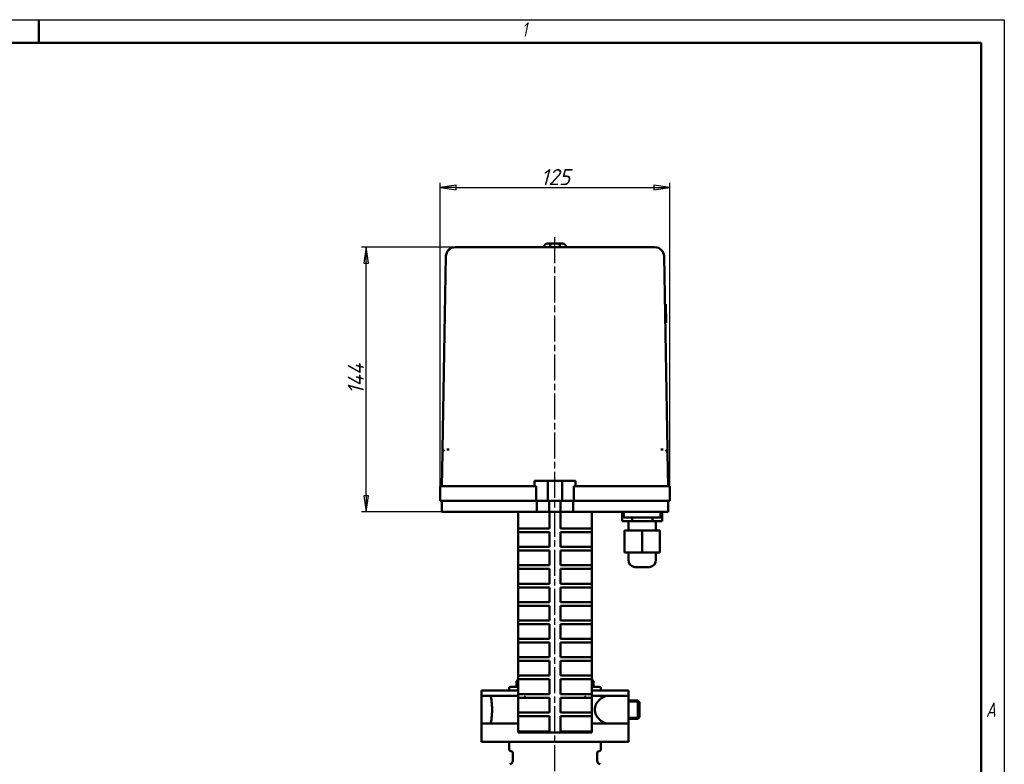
# Model space of a CAD drawing. Header units: millimetres. Extents: x 0 to 1050, y 0 to 742.
# Tile 4 of 4: x 514 to 1050, y 338 to 742. Entities that reach past the tile are written whole.
import ezdxf

# ---------------------------------------------------------------- set-up
doc = ezdxf.new("R2010")
doc.units = ezdxf.units.MM
doc.header["$LTSCALE"] = 2.5
doc.linetypes.add('CHAIN', pattern=[0.7087, 0.4724, -0.0591, 0.1181, -0.0591])
for name, color, linetype, lineweight in [('Видимый контур (ГОСТ)', 7, 'Continuous', 50), ('Кромка (ГОСТ)', 7, 'Continuous', 50), ('Линия резьбы (ГОСТ)', 7, 'Continuous', 25), ('Осевая линия (ГОСТ)', 7, 'Continuous', 25), ('Размер (ГОСТ)', 7, 'Continuous', 25)]:
    doc.layers.add(name, color=color, linetype=linetype, lineweight=lineweight)
doc.styles.add('Альтернативный текст (ГОСТ)', font='arial.ttf', dxfattribs={"width": 0.8})
doc.styles.add('Обычный текст (ГОСТ)', font='GOST Common Italic.ttf')
doc.dimstyles.new('Обычный (ГОСТ)', dxfattribs={"dimscale": 2.5, "dimtxt": 3.5, "dimasz": 3.5, "dimexe": 1, "dimexo": 0, "dimgap": 0.5, "dimtad": 1, "dimtxsty": 'Обычный текст (ГОСТ)', "dimblk": 'Filled-1', "dimcen": 0.09, "dimdle": 15, "dimclrd": 256, "dimclre": 256, "dimclrt": 256, "dimazin": 2, "dimtfac": 0.714286, "dimtdec": 3, "dimtmove": 0, "dimatfit": 3, "dimfxl": 1, "dimtolj": 1, "dimlwd": 25, "dimlwe": 25, "dimarcsym": 0})

# ---------------------------------------------------------------- blocks, each defined once
blk = doc.blocks.new('Рамки ГОСТ - Рамка')
at = {"layer": 'Кромка (ГОСТ)', "lineweight": 25}
for p, q in [((0, 297), (420, 297)), ((420, 297), (420, 0))]:
    blk.add_line(p, q, dxfattribs=at)
at = {"layer": 'Кромка (ГОСТ)'}
for p, q in [((210, 292), (210, 297)), ((415, 292), (20, 292)), ((415, 5), (415, 292))]:
    blk.add_line(p, q, dxfattribs=at)
at = {"layer": 'Кромка (ГОСТ)', "char_height": 3.17, "attachment_point": 1, "style": 'Альтернативный текст (ГОСТ)'}
for s, insert, width in [('\\fGOST Common|b0|i1;{\\H3.1700;1}', (315.02, 296.44), 5.2327), ('\\fGOST Common|b0|i1;{\\H3.1700;A}', (416, 148.5), 5.0704)]:
    blk.add_mtext(s, dxfattribs=dict(at, insert=insert, width=width))
blk = doc.blocks.new('Filled-1')
at = {"color": 0}
for p, q in [((0, 0), (-1, 0.143)), ((-1, 0.143), (-1, -0.143)), ((-1, 0), (0, 0)), ((-1, -0.143), (0, 0))]:
    blk.add_line(p, q, dxfattribs=at)
at = {"color": 0, "flags": 128}
blk.add_lwpolyline([(-1, -0.143), (0, 0), (-1, 0.143), (-1, -0.143)], dxfattribs=at)
at = {"color": 0}
blk.add_solid([(-1, -0.143), (0, 0), (-1, 0.143), (-1, -0.143)], dxfattribs=at)
blk = doc.blocks.new('*D17')
at = {"layer": 'Defpoints', "color": 0, "linetype": 'Continuous', "transparency": 16777216}
for p in [(702.93, 618.79), (757.7, 618.79), (815.43, 474.79)]:
    blk.add_point(p, dxfattribs=at)
at = {"layer": 'Размер (ГОСТ)', "linetype": 'Continuous', "lineweight": 25, "transparency": 16777216}
for p, q in [((757.7, 618.79), (700.43, 618.79)), ((702.93, 483.54), (702.93, 610.04)), ((815.43, 474.79), (700.43, 474.79))]:
    blk.add_line(p, q, dxfattribs=at)
at = {"layer": 'Размер (ГОСТ)', "linetype": 'Continuous', "lineweight": 25, "transparency": 16777216, "xscale": 8.75, "yscale": 8.75, "zscale": 8.75}
for p, rotation in [((702.93, 618.79), 90), ((702.93, 474.79), 270)]:
    blk.add_blockref('Filled-1', p, dxfattribs=dict(at, rotation=rotation))
at = {"layer": 'Размер (ГОСТ)', "linetype": 'Continuous', "lineweight": 25, "transparency": 16777216, "insert": (692.93, 538.77), "char_height": 8.75, "attachment_point": 1, "rotation": 90, "style": 'Обычный текст (ГОСТ)'}
blk.add_mtext('\\A1;144', dxfattribs=at)
blk = doc.blocks.new('*D18')
at = {"layer": 'Defpoints', "color": 0, "linetype": 'Continuous', "transparency": 16777216}
for p in [(868.13, 651.29), (743.13, 488.79), (868.13, 488.79)]:
    blk.add_point(p, dxfattribs=at)
at = {"layer": 'Размер (ГОСТ)', "linetype": 'Continuous', "lineweight": 25, "transparency": 16777216}
for p, q in [((743.13, 488.79), (743.13, 653.79)), ((868.13, 488.79), (868.13, 653.79)), ((751.88, 651.29), (859.38, 651.29))]:
    blk.add_line(p, q, dxfattribs=at)
at = {"layer": 'Размер (ГОСТ)', "linetype": 'Continuous', "lineweight": 25, "transparency": 16777216, "xscale": 8.75, "yscale": 8.75, "zscale": 8.75, "rotation": 180}
blk.add_blockref('Filled-1', (743.13, 651.29), dxfattribs=at)
at = {"layer": 'Размер (ГОСТ)', "linetype": 'Continuous', "lineweight": 25, "transparency": 16777216, "xscale": 8.75, "yscale": 8.75, "zscale": 8.75}
blk.add_blockref('Filled-1', (868.13, 651.29), dxfattribs=at)
at = {"layer": 'Размер (ГОСТ)', "linetype": 'Continuous', "lineweight": 25, "transparency": 16777216, "insert": (797.92, 661.29), "char_height": 8.75, "attachment_point": 1, "style": 'Обычный текст (ГОСТ)'}
blk.add_mtext('\\A1;125', dxfattribs=at)

msp = doc.modelspace()

# ---------------------------------------------------------------- linework, layer by layer
at = {"layer": 'Видимый контур (ГОСТ)'}
for p, q in [((757.703, 618.788), (751.309, 618.788)), ((853.55, 618.788), (757.703, 618.788)), ((801.626, 620.788), (803.126, 620.788)), ((804.626, 620.788), (803.126, 620.788)), ((804.626, 620.788), (806.626, 620.788)), ((806.626, 620.788), (809.626, 620.788)), ((859.944, 618.788), (853.55, 618.788)), ((746.31, 613.875), (744.476, 508.788)), ((866.777, 508.788), (864.943, 613.875)), ((865.399, 587.78), (865.898, 587.789)), ((865.898, 587.789), (866.073, 577.79)), ((865.573, 577.781), (866.073, 577.79)), ((865.577, 577.571), (866.077, 577.579)), ((866.073, 577.79), (866.077, 577.579)), ((744.441, 506.823), (744.476, 508.788)), ((746.749, 508.788), (748.116, 508.788)), ((863.137, 508.788), (864.504, 508.788)), ((866.777, 508.788), (866.812, 506.823)), ((744.441, 506.823), (744.126, 488.788)), ((867.126, 488.788), (866.812, 506.823)), ((743.126, 488.788), (748.126, 488.788)), ((743.126, 488.788), (743.126, 480.788)), ((748.126, 488.788), (795.376, 488.788)), ((794.486, 488.788), (794.44, 491.788)), ((794.44, 491.788), (801.785, 491.788)), ((795.376, 480.788), (795.376, 488.788)), ((801.785, 480.788), (801.785, 491.788)), ((809.467, 491.788), (801.785, 491.788)), ((809.467, 480.788), (809.467, 491.788)), ((809.467, 491.788), (816.813, 491.788)), ((815.876, 488.788), (863.126, 488.788)), ((815.876, 480.788), (815.876, 488.788)), ((816.813, 491.788), (816.766, 488.788)), ((863.126, 488.788), (868.126, 488.788)), ((868.126, 480.788), (868.126, 488.788)), ((748.126, 480.788), (743.126, 480.788)), ((744.126, 480.788), (744.126, 474.788)), ((748.126, 480.788), (795.376, 480.788)), ((795.376, 480.788), (801.785, 480.788)), ((795.825, 480.788), (795.825, 474.788)), ((809.467, 480.788), (801.785, 480.788)), ((802.544, 480.788), (802.544, 474.788)), ((808.709, 480.788), (808.709, 474.788)), ((809.467, 480.788), (815.876, 480.788)), ((815.428, 480.788), (815.428, 474.788)), ((815.876, 480.788), (863.126, 480.788)), ((868.126, 480.788), (863.126, 480.788)), ((867.126, 474.788), (867.126, 480.788)), ((749.126, 474.788), (744.126, 474.788)), ((795.825, 474.788), (749.126, 474.788)), ((785.626, 474.788), (785.626, 465.788)), ((802.544, 474.788), (795.825, 474.788)), ((802.544, 474.788), (808.709, 474.788)), ((802.626, 465.788), (802.626, 474.788)), ((808.626, 474.788), (808.626, 465.788)), ((815.428, 474.788), (808.709, 474.788)), ((862.126, 474.788), (815.428, 474.788)), ((825.626, 474.788), (825.626, 465.788)), ((842.091, 474.788), (842.091, 469.788)), ((843.039, 474.788), (843.039, 471.788)), ((843.039, 471.788), (863.039, 471.788)), ((847.642, 471.788), (847.642, 469.788)), ((858.589, 471.788), (858.589, 469.788)), ((867.126, 474.788), (862.126, 474.788)), ((863.039, 474.788), (863.039, 471.788)), ((863.138, 471.788), (863.039, 471.788)), ((863.138, 474.788), (863.138, 471.788)), ((863.986, 474.788), (863.986, 469.788)), ((847.642, 469.788), (842.091, 469.788)), ((845.539, 469.788), (845.539, 464.788)), ((858.589, 469.788), (847.642, 469.788)), ((863.986, 469.788), (858.589, 469.788)), ((860.539, 469.788), (860.539, 464.788)), ((785.626, 465.788), (785.626, 463.788)), ((785.626, 465.788), (789.626, 465.788)), ((789.626, 463.788), (785.626, 463.788)), ((785.626, 463.788), (785.626, 455.788)), ((789.626, 465.788), (802.626, 465.788)), ((802.626, 463.788), (789.626, 463.788)), ((802.626, 455.788), (802.626, 463.788)), ((808.626, 465.788), (821.626, 465.788)), ((821.626, 463.788), (808.626, 463.788)), ((808.626, 463.788), (808.626, 455.788)), ((821.626, 465.788), (825.626, 465.788)), ((825.626, 463.788), (821.626, 463.788)), ((825.626, 463.788), (825.626, 465.788)), ((825.626, 463.788), (825.626, 455.788)), ((852.993, 464.788), (843.359, 464.788)), ((843.359, 464.788), (843.359, 452.788)), ((862.672, 464.788), (852.993, 464.788)), ((852.993, 464.788), (852.993, 452.788)), ((862.718, 464.788), (862.672, 464.788)), ((862.672, 464.788), (862.672, 452.788)), ((862.718, 464.788), (862.718, 452.788)), ((785.626, 455.788), (785.626, 453.788)), ((785.626, 455.788), (789.626, 455.788)), ((789.626, 455.788), (802.626, 455.788)), ((808.626, 455.788), (821.626, 455.788)), ((821.626, 455.788), (825.626, 455.788)), ((825.626, 453.788), (825.626, 455.788)), ((789.626, 453.788), (785.626, 453.788)), ((785.626, 453.788), (785.626, 445.788)), ((802.626, 453.788), (789.626, 453.788)), ((802.626, 445.788), (802.626, 453.788)), ((808.626, 453.788), (808.626, 445.788)), ((821.626, 453.788), (808.626, 453.788)), ((825.626, 453.788), (821.626, 453.788)), ((825.626, 453.788), (825.626, 445.788)), ((852.993, 452.788), (843.359, 452.788)), ((845.539, 452.788), (845.539, 448.756)), ((862.672, 452.788), (852.993, 452.788)), ((860.539, 452.788), (860.539, 448.756)), ((862.718, 452.788), (862.672, 452.788)), ((785.626, 445.788), (785.626, 443.788)), ((785.626, 445.788), (789.626, 445.788)), ((789.626, 445.788), (802.626, 445.788)), ((808.626, 445.788), (821.626, 445.788)), ((821.626, 445.788), (825.626, 445.788)), ((825.626, 443.788), (825.626, 445.788)), ((857.039, 444.788), (849.039, 444.788)), ((789.626, 443.788), (785.626, 443.788)), ((785.626, 443.788), (785.626, 435.788)), ((802.626, 443.788), (789.626, 443.788)), ((802.626, 435.788), (802.626, 443.788)), ((808.626, 443.788), (808.626, 435.788)), ((821.626, 443.788), (808.626, 443.788)), ((825.626, 443.788), (821.626, 443.788)), ((825.626, 443.788), (825.626, 435.788)), ((785.626, 435.788), (785.626, 433.788)), ((785.626, 435.788), (789.626, 435.788)), ((789.626, 433.788), (785.626, 433.788)), ((785.626, 433.788), (785.626, 425.788)), ((789.626, 435.788), (802.626, 435.788)), ((802.626, 433.788), (789.626, 433.788)), ((802.626, 425.788), (802.626, 433.788)), ((808.626, 435.788), (821.626, 435.788)), ((808.626, 433.788), (808.626, 425.788)), ((821.626, 433.788), (808.626, 433.788)), ((821.626, 435.788), (825.626, 435.788)), ((825.626, 433.788), (821.626, 433.788)), ((825.626, 433.788), (825.626, 435.788)), ((825.626, 433.788), (825.626, 425.788)), ((785.626, 425.788), (785.626, 423.788)), ((785.626, 425.788), (789.626, 425.788)), ((789.626, 423.788), (785.626, 423.788)), ((785.626, 423.788), (785.626, 415.788)), ((789.626, 425.788), (802.626, 425.788)), ((802.626, 423.788), (789.626, 423.788)), ((802.626, 415.788), (802.626, 423.788)), ((808.626, 425.788), (821.626, 425.788)), ((808.626, 423.788), (808.626, 415.788)), ((821.626, 423.788), (808.626, 423.788)), ((821.626, 425.788), (825.626, 425.788)), ((825.626, 423.788), (821.626, 423.788)), ((825.626, 423.788), (825.626, 425.788)), ((825.626, 423.788), (825.626, 415.788)), ((785.626, 415.788), (785.626, 413.788)), ((785.626, 415.788), (789.626, 415.788)), ((789.626, 413.788), (785.626, 413.788)), ((785.626, 413.788), (785.626, 405.788)), ((789.626, 415.788), (802.626, 415.788)), ((802.626, 413.788), (789.626, 413.788)), ((802.626, 405.788), (802.626, 413.788)), ((808.626, 415.788), (821.626, 415.788)), ((808.626, 413.788), (808.626, 405.788)), ((821.626, 413.788), (808.626, 413.788)), ((821.626, 415.788), (825.626, 415.788)), ((825.626, 413.788), (821.626, 413.788)), ((825.626, 413.788), (825.626, 415.788)), ((825.626, 413.788), (825.626, 405.788)), ((785.626, 405.788), (785.626, 403.788)), ((785.626, 405.788), (789.626, 405.788)), ((789.626, 403.788), (785.626, 403.788)), ((785.626, 403.788), (785.626, 395.788)), ((789.626, 405.788), (802.626, 405.788)), ((802.626, 403.788), (789.626, 403.788)), ((802.626, 395.788), (802.626, 403.788)), ((808.626, 405.788), (821.626, 405.788)), ((808.626, 403.788), (808.626, 395.788)), ((821.626, 403.788), (808.626, 403.788)), ((821.626, 405.788), (825.626, 405.788)), ((825.626, 403.788), (821.626, 403.788)), ((825.626, 403.788), (825.626, 405.788)), ((825.626, 403.788), (825.626, 395.788)), ((785.626, 395.788), (785.626, 393.788)), ((785.626, 395.788), (789.626, 395.788)), ((789.626, 393.788), (785.626, 393.788)), ((785.626, 393.788), (785.626, 385.788)), ((789.626, 395.788), (802.626, 395.788)), ((802.626, 393.788), (789.626, 393.788)), ((802.626, 385.788), (802.626, 393.788)), ((808.626, 395.788), (821.626, 395.788)), ((808.626, 393.788), (808.626, 385.788)), ((821.626, 393.788), (808.626, 393.788)), ((821.626, 395.788), (825.626, 395.788)), ((825.626, 393.788), (821.626, 393.788)), ((825.626, 393.788), (825.626, 395.788)), ((825.626, 393.788), (825.626, 385.788)), ((785.626, 385.788), (785.626, 383.788)), ((785.626, 385.788), (789.626, 385.788)), ((789.626, 385.788), (802.626, 385.788)), ((808.626, 385.788), (821.626, 385.788)), ((821.626, 385.788), (825.626, 385.788)), ((825.626, 383.788), (825.626, 385.788)), ((785.626, 383.788), (784.626, 382.788)), ((785.626, 382.788), (784.626, 382.788)), ((784.626, 379.788), (784.626, 382.788)), ((789.626, 383.788), (785.626, 383.788)), ((785.626, 383.788), (785.626, 375.788)), ((802.626, 383.788), (789.626, 383.788)), ((802.626, 375.788), (802.626, 383.788)), ((808.626, 383.788), (808.626, 375.788)), ((821.626, 383.788), (808.626, 383.788)), ((825.626, 383.788), (821.626, 383.788)), ((825.626, 383.788), (826.626, 382.788)), ((825.626, 383.788), (825.626, 375.788)), ((826.626, 382.788), (825.626, 382.788)), ((826.626, 379.788), (826.626, 382.788)), ((785.626, 377.788), (765.626, 377.788)), ((765.626, 374.788), (765.626, 377.788)), ((780.626, 377.788), (780.626, 378.788)), ((781.626, 379.788), (785.626, 379.788)), ((785.626, 375.788), (785.626, 373.788)), ((785.626, 375.788), (789.626, 375.788)), ((789.626, 375.788), (802.626, 375.788)), ((808.626, 375.788), (821.626, 375.788)), ((821.626, 375.788), (825.626, 375.788)), ((825.626, 379.788), (829.626, 379.788)), ((845.626, 377.788), (825.626, 377.788)), ((825.626, 373.788), (825.626, 375.788)), ((830.626, 377.788), (830.626, 378.788)), ((845.626, 374.788), (845.626, 377.788)), ((765.626, 374.788), (765.626, 359.788)), ((785.626, 374.788), (765.626, 374.788)), ((788.818, 373.788), (785.626, 373.788)), ((785.626, 373.788), (785.626, 365.788)), ((788.818, 373.788), (802.626, 373.788)), ((802.626, 372.735), (802.626, 373.788)), ((802.626, 365.788), (802.626, 372.735)), ((808.626, 373.788), (808.626, 372.735)), ((808.626, 373.788), (822.435, 373.788)), ((808.626, 372.735), (808.626, 365.788)), ((825.626, 373.788), (822.435, 373.788)), ((840.256, 374.788), (825.626, 374.788)), ((825.626, 373.788), (825.626, 365.788)), ((840.256, 374.788), (845.626, 374.788)), ((845.626, 359.788), (845.626, 374.788)), ((845.626, 372.288), (850.599, 372.288)), ((850.599, 362.288), (850.599, 372.288)), ((851.519, 371.368), (850.599, 372.288)), ((851.519, 371.368), (851.519, 363.208)), ((785.626, 365.788), (785.626, 363.788)), ((785.626, 365.788), (789.626, 365.788)), ((789.626, 365.788), (802.626, 365.788)), ((808.626, 365.788), (821.626, 365.788)), ((821.626, 365.788), (825.626, 365.788)), ((825.626, 363.788), (825.626, 365.788)), ((785.626, 359.788), (765.626, 359.788)), ((765.626, 359.788), (765.626, 349.788)), ((789.626, 363.788), (785.626, 363.788)), ((785.626, 363.788), (785.626, 355.49)), ((802.626, 363.788), (789.626, 363.788)), ((802.626, 356.728), (802.626, 363.788)), ((808.626, 363.788), (808.626, 356.728)), ((821.626, 363.788), (808.626, 363.788)), ((825.626, 363.788), (821.626, 363.788)), ((825.626, 363.788), (825.626, 355.49)), ((840.256, 359.788), (825.626, 359.788)), ((840.256, 359.788), (845.626, 359.788)), ((845.626, 362.288), (850.599, 362.288)), ((845.626, 359.788), (845.626, 349.788)), ((851.519, 363.208), (850.599, 362.288)), ((785.626, 354.788), (785.626, 355.49)), ((802.626, 355.49), (785.626, 355.49)), ((785.626, 354.788), (825.626, 354.788)), ((802.626, 355.49), (802.626, 356.728)), ((808.626, 356.728), (808.626, 355.49)), ((825.626, 355.49), (808.626, 355.49)), ((825.626, 355.49), (825.626, 354.788)), ((765.626, 349.788), (845.626, 349.788)), ((780.626, 349.788), (780.626, 345.788)), ((830.626, 349.788), (830.626, 345.788)), ((782.626, 339.524), (782.626, 343.788)), ((828.626, 339.524), (828.626, 343.788))]:
    msp.add_line(p, q, dxfattribs=at)
for centre, radius, start, end in [((751.309, 613.788), 5, 90, 179), ((801.626, 618.788), 2, 90, 180), ((804.626, 618.788), 2, 90, 180), ((806.626, 618.788), 2, 0, 90), ((809.626, 618.788), 2, 0, 90), ((859.944, 613.788), 5, 1, 90), ((746.441, 506.788), 2, 115.74916, 179), ((864.812, 506.788), 2, 1, 64.25084), ((849.539, 448.756), 4, 180, 262.81924), ((856.539, 448.756), 4, 277.18076, 0), ((781.626, 378.788), 1, 90, 180), ((829.626, 378.788), 1, 0, 90), ((781.626, 345.788), 1, 180, 270), ((781.626, 343.788), 1, 0, 90), ((829.626, 343.788), 1, 90, 180), ((829.626, 345.788), 1, 270, 0), ((780.626, 339.524), 2, 282.0247, 0), ((830.626, 339.524), 2, 180, 257.9753)]:
    msp.add_arc(centre, radius, start, end, dxfattribs=at)
for centre, major_axis, start_param, end_param in [((789.626, 374.795), (-3.999, -3.999), 1.3418408, 1.545249), ((821.626, 374.795), (3.999, -3.999), 4.7379363, 4.9413445)]:
    msp.add_ellipse(centre, major_axis=major_axis, ratio=0.0255529, start_param=start_param, end_param=end_param, dxfattribs=at)
for points, knots in [([(770.626, 374.788), (770.626, 374.788), (770.669, 374.598), (770.821, 373.832), (770.929, 373.255), (771.132, 371.927), (771.242, 371.085), (771.396, 369.238), (771.44, 368.233), (771.44, 367.288), (771.44, 366.343), (771.396, 365.337), (771.242, 363.49), (771.132, 362.649), (770.929, 361.32), (770.821, 360.743), (770.669, 359.977), (770.626, 359.788), (770.626, 359.788)], [3.4015576, 3.4015576, 3.4015576, 3.4015576, 3.6850103, 3.6850103, 3.9684629, 3.9684629, 4.2519365, 4.2519365, 4.5354102, 4.5354102, 4.5354102, 4.8188839, 4.8188839, 5.1023575, 5.1023575, 5.3858101, 5.3858101, 5.6692627, 5.6692627, 5.6692627, 5.6692627]), ([(834.335, 359.788), (833.607, 359.788), (832.767, 360.015), (831.063, 360.89), (830.201, 361.535), (828.9, 362.898), (828.332, 363.645), (827.711, 364.927), (827.542, 365.382), (827.312, 366.32), (827.251, 366.804), (827.251, 367.771), (827.312, 368.255), (827.542, 369.194), (827.711, 369.648), (828.332, 370.93), (828.9, 371.678), (830.201, 373.041), (831.063, 373.686), (832.767, 374.561), (833.607, 374.788), (834.335, 374.788)], [1.2136747, 1.2136747, 1.2136747, 1.2136747, 1.5953267, 1.5953267, 1.9769787, 1.9769787, 2.2670373, 2.2670373, 2.4120667, 2.4120667, 2.557096, 2.557096, 2.7021253, 2.7021253, 2.8471547, 2.8471547, 3.1372133, 3.1372133, 3.5188653, 3.5188653, 3.9005173, 3.9005173, 3.9005173, 3.9005173])]:
    msp.add_open_spline(points, degree=3, knots=knots, dxfattribs=at)
at = {"layer": 'Линия резьбы (ГОСТ)'}
for p, q in [((851.496, 371.391), (845.626, 371.391)), ((845.626, 363.185), (851.496, 363.185))]:
    msp.add_line(p, q, dxfattribs=at)
at = {"layer": 'Осевая линия (ГОСТ)', "linetype": 'CHAIN', "ltscale": 11.993792}
msp.add_line((805.626, 227.538), (805.626, 625.038), dxfattribs=at)

# ---------------------------------------------------------------- block references
at = {"xscale": 2.5, "yscale": 2.5, "zscale": 2.5}
msp.add_blockref('Рамки ГОСТ - Рамка', (0, 0), dxfattribs=at)

# ---------------------------------------------------------------- dimensions: what is measured, and where the dimension line sits
at = {"layer": 'Размер (ГОСТ)', "linetype": 'Continuous', "lineweight": 25}
for base, p1, p2, angle, picture, middle in [((868.126, 651.288), (743.126, 488.788), (868.126, 488.788), 180, '*D18', (805.626, 651.288)), ((702.928, 618.788), (815.428, 474.788), (757.703, 618.788), 90, '*D17', (702.928, 546.788))]:
    dim = msp.add_linear_dim(base=base, p1=p1, p2=p2, angle=angle, dimstyle='Обычный (ГОСТ)', override={"dimgap": 0.5, "dimdec": 2, "dimtol": 0, "dimlim": 0, "dimtp": 0, "dimtm": 0, "dimtdec": 3, "dimtofl": 0, "dimatfit": 1}, dxfattribs=at)
    dim.commit()
    dim.dimension.update_dxf_attribs({"geometry": picture, "text_midpoint": middle, "dimtype": 160})

doc.saveas('drawing.dxf')
